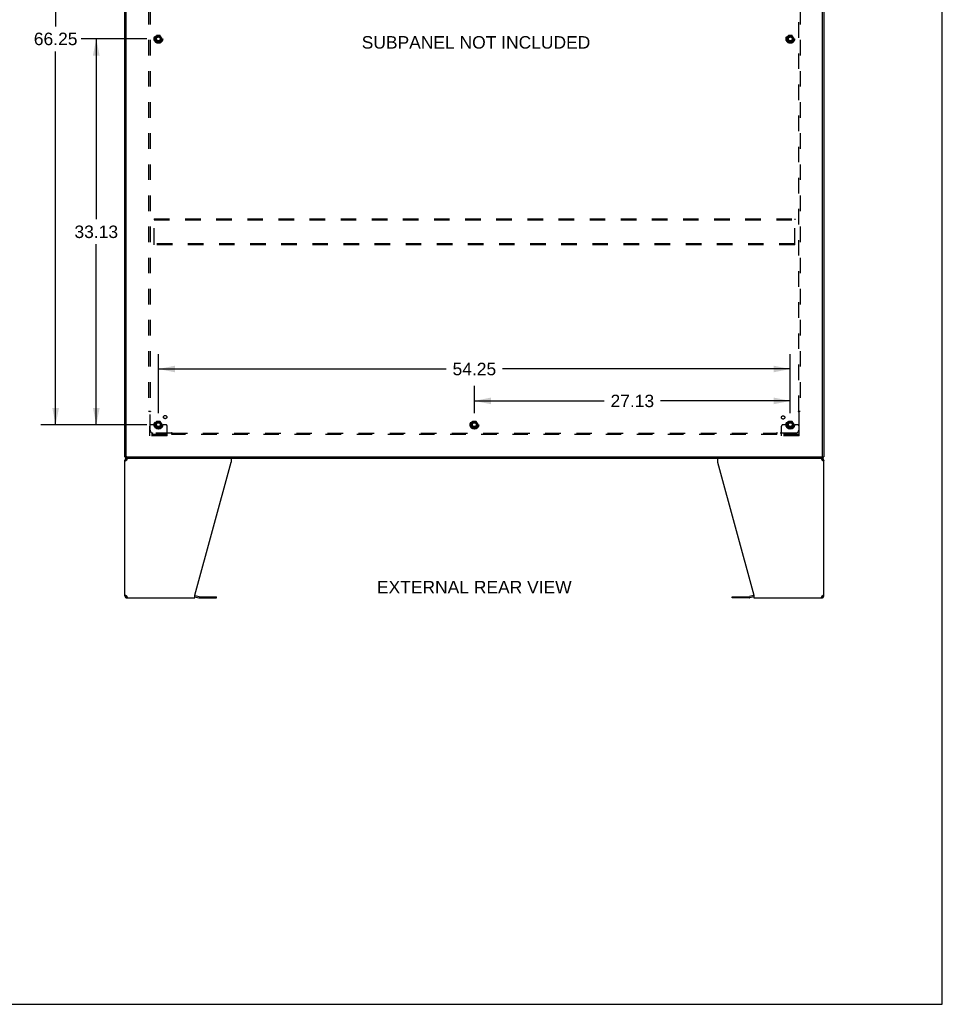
# Model space of a CAD drawing. Header units: inches. Extents: x 0 to 243, y 0 to 157.
# Tile 23 of 26: x 164 to 243, y 0 to 85. Entities that reach past the tile are written whole.
import ezdxf

# ---------------------------------------------------------------- set-up
doc = ezdxf.new("R2010")
doc.units = ezdxf.units.IN
doc.header["$LTSCALE"] = 13.357143
doc.header["$MEASUREMENT"] = 0
doc.linetypes.add('HIDDEN', pattern=[0.2, 0.1, -0.1])
doc.layers.get('0').update_dxf_attribs({"linetype": 'CONTINUOUS'})
for name, color, linetype in [('02___PRT_ALL_AXES', 7, 'CONTINUOUS'), ('DEFAULT_2', 8, 'HIDDEN'), ('DIMENSIONS', 7, 'CONTINUOUS')]:
    doc.layers.add(name, color=color, linetype=linetype)
doc.styles.get("Standard").update_dxf_attribs({"font": 'arial.ttf'})
doc.dimstyles.new('DIMSTYLE_1', dxfattribs={"dimtxt": 1.071429, "dimasz": 1.428571, "dimexe": 0.09, "dimexo": 0.07, "dimgap": 0.0375, "dimtad": 0, "dimtih": 1, "dimtoh": 1, "dimzin": 4, "dimdsep": 46, "dimtxsty": 'Standard', "dimblk": '_FILLED', "dimblk1": '_FILLED', "dimblk2": '_FILLED', "dimcen": 0.09, "dimazin": 1, "dimtfac": 1, "dimtdec": 3, "dimtofl": 0, "dimtmove": 0, "dimatfit": 3, "dimldrblk": '_FILLED', "dimfxl": 1, "dimtolj": 1, "dimtzin": 4, "dimarcsym": 0})

# ---------------------------------------------------------------- blocks, each defined once
blk = doc.blocks.new('_FILLED')
at = {"color": 0, "linetype": 'ByBlock'}
blk.add_solid([(0, 0), (-1, 0.2), (-1, -0.2)], dxfattribs=at)
blk = doc.blocks.new('*D1')
at = {"layer": 'DIMENSIONS', "color": 2, "linetype": 'Continuous'}
for p, q in [((174.559, 82.891), (168.939, 82.891)), ((170.225, 82.891), (170.225, 67.4)), ((170.225, 49.766), (170.225, 65.257)), ((174.559, 49.766), (168.939, 49.766))]:
    blk.add_line(p, q, dxfattribs=at)
at = {"layer": 'DIMENSIONS', "color": 2, "linetype": 'Continuous', "xscale": 1.4285714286, "yscale": 1.4285714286, "zscale": 1.4285714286}
for p, rotation in [((170.225, 82.891), 90), ((170.225, 49.766), 270)]:
    blk.add_blockref('_FILLED', p, dxfattribs=dict(at, rotation=rotation))
at = {"layer": 'DIMENSIONS', "color": 2, "linetype": 'Continuous', "insert": (170.225, 66.864), "char_height": 1.0714, "width": 3.74403, "attachment_point": 2, "line_spacing_factor": 0.9}
blk.add_mtext('33.13', dxfattribs=at)
blk = doc.blocks.new('*D2')
at = {"layer": 'DIMENSIONS', "color": 2, "linetype": 'Continuous'}
for p, q in [((174.559, 116.016), (165.451, 116.016)), ((166.737, 116.016), (166.737, 83.962)), ((166.737, 49.766), (166.737, 81.819)), ((174.559, 49.766), (165.451, 49.766))]:
    blk.add_line(p, q, dxfattribs=at)
at = {"layer": 'DIMENSIONS', "color": 2, "linetype": 'Continuous', "xscale": 1.4285714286, "yscale": 1.4285714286, "zscale": 1.4285714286}
for p, rotation in [((166.737, 116.016), 90), ((166.737, 49.766), 270)]:
    blk.add_blockref('_FILLED', p, dxfattribs=dict(at, rotation=rotation))
at = {"layer": 'DIMENSIONS', "color": 2, "linetype": 'Continuous', "insert": (166.737, 83.426), "char_height": 1.0714, "width": 3.74403, "attachment_point": 2, "line_spacing_factor": 0.9}
blk.add_mtext('66.25', dxfattribs=at)
blk = doc.blocks.new('*D3')
at = {"layer": 'DIMENSIONS', "color": 2, "linetype": 'Continuous'}
for p, q in [((175.559, 50.766), (175.559, 55.832)), ((229.809, 50.766), (229.809, 55.832)), ((175.559, 54.547), (200.276, 54.547)), ((229.809, 54.547), (205.092, 54.547))]:
    blk.add_line(p, q, dxfattribs=at)
at = {"layer": 'DIMENSIONS', "color": 2, "linetype": 'Continuous', "xscale": 1.4285714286, "yscale": 1.4285714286, "zscale": 1.4285714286, "rotation": 180}
blk.add_blockref('_FILLED', (175.559, 54.547), dxfattribs=at)
at = {"layer": 'DIMENSIONS', "color": 2, "linetype": 'Continuous', "xscale": 1.4285714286, "yscale": 1.4285714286, "zscale": 1.4285714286}
blk.add_blockref('_FILLED', (229.809, 54.547), dxfattribs=at)
at = {"layer": 'DIMENSIONS', "color": 2, "linetype": 'Continuous', "insert": (202.684, 55.082), "char_height": 1.0714, "width": 3.74403, "attachment_point": 2, "line_spacing_factor": 0.9}
blk.add_mtext('54.25', dxfattribs=at)
blk = doc.blocks.new('*D4')
at = {"layer": 'DIMENSIONS', "color": 2, "linetype": 'Continuous'}
for p, q in [((202.684, 50.766), (202.684, 53.092)), ((229.809, 50.766), (229.809, 53.092)), ((202.684, 51.806), (213.839, 51.806)), ((229.809, 51.806), (218.654, 51.806))]:
    blk.add_line(p, q, dxfattribs=at)
at = {"layer": 'DIMENSIONS', "color": 2, "linetype": 'Continuous', "xscale": 1.4285714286, "yscale": 1.4285714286, "zscale": 1.4285714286, "rotation": 180}
blk.add_blockref('_FILLED', (202.684, 51.806), dxfattribs=at)
at = {"layer": 'DIMENSIONS', "color": 2, "linetype": 'Continuous', "xscale": 1.4285714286, "yscale": 1.4285714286, "zscale": 1.4285714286}
blk.add_blockref('_FILLED', (229.809, 51.806), dxfattribs=at)
at = {"layer": 'DIMENSIONS', "color": 2, "linetype": 'Continuous', "insert": (216.246, 52.342), "char_height": 1.0714, "width": 3.74403, "attachment_point": 2, "line_spacing_factor": 0.9}
blk.add_mtext('27.13', dxfattribs=at)

msp = doc.modelspace()

# ---------------------------------------------------------------- linework, layer by layer
at = {"color": 7, "linetype": 'Continuous'}
for p, q in [((242.857, 0), (242.857, 157.143)), ((172.736, 46.995), (172.684, 46.995)), ((172.684, 46.724), (172.788, 46.724)), ((172.736, 46.891), (172.736, 46.995)), ((172.736, 46.891), (232.632, 46.891)), ((172.788, 47.041), (172.788, 46.995)), ((172.85, 46.891), (172.85, 46.787)), ((172.869, 46.787), (172.85, 46.787)), ((232.517, 46.787), (232.499, 46.787)), ((232.517, 46.891), (232.517, 46.787)), ((232.58, 46.995), (232.58, 47.041)), ((232.58, 46.724), (232.684, 46.724)), ((232.632, 46.995), (232.684, 46.995)), ((232.632, 46.891), (232.632, 46.995)), ((172.788, 35.057), (172.684, 35.057)), ((172.81, 35.009), (172.81, 35.083)), ((172.85, 34.995), (172.869, 34.995)), ((172.85, 34.891), (172.85, 34.995)), ((178.684, 34.99), (179.023, 34.899)), ((179.066, 34.893), (180.552, 34.893)), ((180.552, 34.893), (180.552, 34.997)), ((224.815, 34.893), (224.815, 34.997)), ((226.301, 34.893), (224.815, 34.893)), ((226.684, 34.99), (226.345, 34.899)), ((232.499, 34.995), (232.517, 34.995)), ((232.517, 34.891), (232.517, 34.995)), ((232.557, 35.009), (232.557, 35.083)), ((232.684, 35.057), (232.58, 35.057)), ((0, 0), (242.857, 0))]:
    msp.add_line(p, q, dxfattribs=at)
at = {"color": 3, "linetype": 'Continuous'}
for p, q in [((172.684, 46.995), (172.684, 118.787)), ((172.788, 47.055), (172.788, 118.727)), ((232.58, 47.055), (232.58, 118.727)), ((232.684, 118.787), (232.684, 46.995)), ((172.684, 35.057), (172.684, 46.724)), ((172.736, 46.995), (232.632, 46.995)), ((172.829, 46.711), (172.807, 46.697)), ((172.85, 46.724), (172.829, 46.711)), ((172.85, 46.724), (172.858, 46.75)), ((172.858, 46.75), (172.866, 46.776)), ((178.684, 35.14), (181.807, 46.55)), ((181.807, 46.891), (181.807, 46.55)), ((223.561, 46.891), (223.561, 46.55)), ((223.561, 46.55), (226.684, 35.14)), ((232.51, 46.75), (232.517, 46.724)), ((232.539, 46.711), (232.517, 46.724)), ((232.56, 46.697), (232.539, 46.711)), ((232.581, 46.683), (232.56, 46.697)), ((232.601, 46.669), (232.581, 46.683)), ((232.684, 35.057), (232.684, 46.724)), ((172.767, 35.112), (172.787, 35.098)), ((172.787, 35.098), (172.807, 35.085)), ((172.807, 35.085), (172.829, 35.071)), ((172.829, 35.071), (172.85, 35.057)), ((172.858, 35.031), (172.85, 35.057)), ((172.85, 34.891), (178.684, 34.891)), ((178.684, 34.891), (178.684, 35.14)), ((178.701, 35.093), (179.05, 35)), ((179.066, 34.997), (180.552, 34.997)), ((224.815, 34.997), (226.301, 34.997)), ((226.667, 35.093), (226.318, 35)), ((226.684, 35.14), (226.684, 34.891)), ((226.684, 34.891), (232.517, 34.891)), ((232.51, 35.031), (232.502, 35.006)), ((232.517, 35.057), (232.51, 35.031)), ((232.517, 35.057), (232.539, 35.071)), ((232.539, 35.071), (232.56, 35.085))]:
    msp.add_line(p, q, dxfattribs=at)
for points in [[(172.733, 46.642), (172.718, 46.656), (172.706, 46.669), (172.696, 46.683), (172.689, 46.697), (172.685, 46.711), (172.684, 46.724)], [(172.767, 46.669), (172.749, 46.656), (172.733, 46.642)], [(172.807, 46.697), (172.787, 46.683), (172.767, 46.669)], [(172.866, 46.776), (172.873, 46.8), (172.881, 46.822), (172.888, 46.842)], [(172.888, 46.842), (172.896, 46.859), (172.904, 46.873)], [(172.904, 46.873), (172.911, 46.883), (172.919, 46.889), (172.926, 46.891)], [(232.441, 46.891), (232.449, 46.889), (232.456, 46.883), (232.464, 46.873)], [(232.464, 46.873), (232.472, 46.859), (232.479, 46.842)], [(232.479, 46.842), (232.487, 46.822), (232.494, 46.8)], [(232.494, 46.8), (232.502, 46.776), (232.51, 46.75)], [(232.635, 46.642), (232.619, 46.656), (232.601, 46.669)], [(232.684, 46.724), (232.682, 46.711), (232.678, 46.697), (232.671, 46.683), (232.661, 46.669), (232.649, 46.656), (232.635, 46.642)], [(172.684, 35.057), (172.685, 35.071), (172.689, 35.085), (172.696, 35.098), (172.706, 35.112), (172.718, 35.126), (172.733, 35.14)], [(172.733, 35.14), (172.749, 35.126), (172.767, 35.112)], [(172.873, 34.982), (172.866, 35.006), (172.858, 35.031)], [(172.888, 34.94), (172.881, 34.959), (172.873, 34.982)], [(172.904, 34.909), (172.896, 34.923), (172.888, 34.94)], [(172.926, 34.891), (172.919, 34.893), (172.911, 34.899), (172.904, 34.909)], [(232.464, 34.909), (232.456, 34.899), (232.449, 34.893), (232.441, 34.891)], [(232.479, 34.94), (232.472, 34.923), (232.464, 34.909)], [(232.502, 35.006), (232.494, 34.982), (232.487, 34.959), (232.479, 34.94)], [(232.56, 35.085), (232.581, 35.098), (232.601, 35.112)], [(232.601, 35.112), (232.619, 35.126), (232.635, 35.14)], [(232.635, 35.14), (232.649, 35.126), (232.661, 35.112), (232.671, 35.098), (232.678, 35.085), (232.682, 35.071), (232.684, 35.057)]]:
    msp.add_lwpolyline(points, dxfattribs=at)
at = {"color": 7, "linetype": 'Continuous'}
for points in [[(172.792, 46.687), (172.79, 46.697), (172.788, 46.711), (172.788, 46.724)], [(232.58, 46.724), (232.579, 46.711), (232.578, 46.697)], [(172.788, 35.057), (172.788, 35.071), (172.79, 35.085)], [(232.576, 35.095), (232.578, 35.085), (232.579, 35.071), (232.58, 35.057)]]:
    msp.add_lwpolyline(points, dxfattribs=at)
at = {"color": 3, "linetype": 'Continuous'}
for centre, radius, start, end in [((172.85, 46.724), 0.167, 90, 180), ((172.848, 47.055), 0.06, 180, 270), ((232.52, 47.055), 0.06, 270, 360), ((232.517, 46.724), 0.167, 0, 81), ((172.85, 35.057), 0.167, 180, 270), ((178.658, 34.932), 0.167, 75, 81.03902), ((179.066, 35.06), 0.0625, 255, 270), ((226.301, 35.06), 0.0625, 270, 285), ((226.71, 34.932), 0.167, 98.96098, 105), ((232.517, 35.057), 0.167, 270, 360)]:
    msp.add_arc(centre, radius, start, end, dxfattribs=at)
at = {"color": 7, "linetype": 'Continuous'}
for centre, radius, start, end in [((172.85, 46.724), 0.0625, 90, 180), ((232.517, 46.724), 0.0625, 0, 90), ((172.85, 35.057), 0.0625, 180, 270), ((179.066, 35.06), 0.167, 255, 270), ((226.301, 35.06), 0.167, 270, 285), ((232.517, 35.057), 0.0625, 270, 360)]:
    msp.add_arc(centre, radius, start, end, dxfattribs=at)
at = {"layer": '02___PRT_ALL_AXES', "color": 8, "linetype": 'HIDDEN'}
for centre, radius in [((175.559, 82.891), 0.372), ((175.559, 82.891), 0.356), ((175.559, 82.891), 0.25), ((175.559, 82.891), 0.183), ((229.809, 82.891), 0.372), ((229.809, 82.891), 0.356), ((229.809, 82.891), 0.25), ((229.809, 82.891), 0.183), ((175.559, 49.766), 0.372), ((175.559, 49.766), 0.356), ((175.559, 49.766), 0.25), ((175.559, 49.766), 0.183), ((176.139, 50.421), 0.141), ((202.684, 49.766), 0.372), ((202.684, 49.766), 0.356), ((202.684, 49.766), 0.25), ((202.684, 49.766), 0.183), ((229.19, 50.384), 0.141), ((229.809, 49.766), 0.372), ((229.809, 49.766), 0.356), ((229.809, 49.766), 0.25), ((229.809, 49.766), 0.183)]:
    msp.add_circle(centre, radius, dxfattribs=at)
at = {"layer": 'DEFAULT_2', "color": 8, "linetype": 'HIDDEN'}
for p, q in [((174.715, 114.859), (174.715, 50.922)), ((174.84, 114.859), (174.84, 50.922)), ((230.528, 50.922), (230.528, 114.859)), ((230.653, 114.859), (230.653, 50.922)), ((175.396, 83.163), (175.241, 82.896)), ((175.241, 82.886), (175.396, 82.618)), ((175.713, 83.168), (175.404, 83.168)), ((175.876, 82.896), (175.722, 83.163)), ((175.722, 82.618), (175.876, 82.886)), ((229.646, 83.163), (229.491, 82.896)), ((229.491, 82.886), (229.646, 82.618)), ((229.963, 83.168), (229.654, 83.168)), ((230.126, 82.896), (229.972, 83.163)), ((229.972, 82.618), (230.126, 82.886)), ((175.713, 82.613), (175.404, 82.613)), ((229.963, 82.613), (229.654, 82.613)), ((175.184, 67.453), (175.184, 67.349)), ((175.184, 67.453), (230.184, 67.453)), ((175.184, 65.307), (175.184, 67.349)), ((175.184, 67.349), (230.184, 67.349)), ((230.184, 67.453), (230.184, 67.349)), ((230.184, 65.307), (230.184, 67.349)), ((175.184, 65.203), (175.184, 65.307)), ((230.184, 65.307), (175.184, 65.307)), ((230.184, 65.203), (175.184, 65.203)), ((230.184, 65.203), (230.184, 65.307)), ((174.715, 50.922), (174.881, 50.922)), ((174.821, 50.905), (174.828, 50.899)), ((174.84, 49.297), (174.84, 50.887)), ((230.487, 50.922), (230.653, 50.922)), ((230.528, 50.887), (230.528, 49.297)), ((175.396, 50.038), (175.241, 49.771)), ((175.713, 50.043), (175.404, 50.043)), ((175.876, 49.771), (175.722, 50.038)), ((202.521, 50.038), (202.366, 49.771)), ((202.838, 50.043), (202.529, 50.043)), ((203.001, 49.771), (202.847, 50.038)), ((229.646, 50.038), (229.491, 49.771)), ((229.963, 50.043), (229.654, 50.043)), ((230.126, 49.771), (229.972, 50.038)), ((174.809, 48.818), (174.809, 49.641)), ((175.023, 49.766), (174.934, 49.766)), ((175.145, 49.766), (175.023, 49.766)), ((176.68, 49.047), (175.09, 49.047)), ((175.384, 49.766), (175.145, 49.766)), ((175.241, 49.761), (175.396, 49.493)), ((175.713, 49.488), (175.404, 49.488)), ((175.722, 49.493), (175.876, 49.761)), ((175.734, 49.766), (175.973, 49.766)), ((176.095, 49.766), (175.973, 49.766)), ((176.184, 49.766), (176.095, 49.766)), ((176.309, 48.818), (176.309, 49.641)), ((176.715, 48.922), (176.715, 49.088)), ((176.715, 49.047), (228.653, 49.047)), ((202.366, 49.761), (202.521, 49.493)), ((202.838, 49.488), (202.529, 49.488)), ((202.847, 49.493), (203.001, 49.761)), ((228.653, 48.922), (228.653, 49.088)), ((228.67, 49.028), (228.676, 49.035)), ((230.278, 49.047), (228.688, 49.047)), ((229.059, 48.818), (229.059, 49.641)), ((229.273, 49.766), (229.184, 49.766)), ((229.395, 49.766), (229.273, 49.766)), ((229.634, 49.766), (229.395, 49.766)), ((229.491, 49.761), (229.646, 49.493)), ((229.963, 49.488), (229.654, 49.488)), ((229.972, 49.493), (230.126, 49.761)), ((229.984, 49.766), (230.223, 49.766)), ((230.345, 49.766), (230.223, 49.766)), ((230.434, 49.766), (230.345, 49.766)), ((230.559, 48.818), (230.559, 49.641)), ((176.309, 48.922), (174.809, 48.922)), ((176.309, 48.818), (174.809, 48.818)), ((175.056, 48.818), (175.056, 48.922)), ((175.312, 48.818), (175.312, 48.922)), ((175.806, 48.818), (175.806, 48.922)), ((176.062, 48.818), (176.062, 48.922)), ((228.653, 48.922), (176.715, 48.922)), ((230.559, 48.922), (229.059, 48.922)), ((230.559, 48.818), (229.059, 48.818)), ((229.306, 48.818), (229.306, 48.922)), ((229.562, 48.818), (229.562, 48.922)), ((230.056, 48.818), (230.056, 48.922)), ((230.312, 48.818), (230.312, 48.922))]:
    msp.add_line(p, q, dxfattribs=at)
for points in [[(174.802, 50.922), (174.804, 50.92), (174.806, 50.919), (174.808, 50.917), (174.81, 50.916), (174.812, 50.914), (174.813, 50.913), (174.815, 50.911), (174.817, 50.909), (174.818, 50.908), (174.82, 50.906), (174.821, 50.905)], [(174.828, 50.899), (174.83, 50.897), (174.831, 50.895), (174.833, 50.893), (174.835, 50.891), (174.837, 50.89), (174.839, 50.888), (174.84, 50.887)], [(174.859, 50.9), (174.855, 50.897), (174.852, 50.895), (174.85, 50.894), (174.848, 50.892), (174.846, 50.891), (174.844, 50.89), (174.842, 50.888), (174.84, 50.887)], [(174.881, 50.922), (174.88, 50.92), (174.879, 50.918), (174.879, 50.917), (174.878, 50.915), (174.877, 50.914), (174.875, 50.912), (174.874, 50.911), (174.873, 50.909), (174.871, 50.908), (174.869, 50.906), (174.868, 50.905), (174.866, 50.904), (174.864, 50.902), (174.862, 50.901), (174.859, 50.9)], [(230.487, 50.922), (230.487, 50.92), (230.488, 50.918), (230.489, 50.917), (230.49, 50.915), (230.491, 50.914), (230.492, 50.912), (230.494, 50.911), (230.495, 50.909), (230.497, 50.908), (230.498, 50.906), (230.5, 50.905), (230.502, 50.904), (230.504, 50.902), (230.506, 50.901), (230.508, 50.9), (230.513, 50.897)], [(230.513, 50.897), (230.515, 50.895), (230.518, 50.894), (230.52, 50.892), (230.522, 50.891), (230.524, 50.89), (230.526, 50.888), (230.528, 50.887)], [(230.546, 50.905), (230.54, 50.899), (230.538, 50.897), (230.536, 50.895), (230.534, 50.893), (230.532, 50.891), (230.531, 50.89), (230.529, 50.888), (230.528, 50.887)], [(230.566, 50.922), (230.564, 50.92), (230.562, 50.919), (230.56, 50.917), (230.558, 50.916), (230.556, 50.914), (230.554, 50.913), (230.552, 50.911), (230.551, 50.909), (230.549, 50.908), (230.548, 50.906), (230.546, 50.905)], [(176.69, 49.062), (176.688, 49.059), (176.687, 49.057), (176.686, 49.055), (176.684, 49.053), (176.683, 49.051), (176.681, 49.049), (176.68, 49.047)], [(176.698, 49.028), (176.692, 49.035), (176.69, 49.037), (176.688, 49.038), (176.686, 49.04), (176.684, 49.042), (176.683, 49.044), (176.681, 49.045), (176.68, 49.047)], [(176.715, 49.088), (176.713, 49.087), (176.712, 49.086), (176.71, 49.086), (176.708, 49.085), (176.707, 49.084), (176.705, 49.082), (176.704, 49.081), (176.702, 49.079), (176.701, 49.078), (176.699, 49.076), (176.698, 49.074), (176.697, 49.073), (176.695, 49.071), (176.694, 49.068), (176.693, 49.066), (176.69, 49.062)], [(228.653, 49.088), (228.654, 49.087), (228.656, 49.086), (228.658, 49.086), (228.659, 49.085), (228.661, 49.084), (228.662, 49.082), (228.664, 49.081), (228.665, 49.079), (228.667, 49.078), (228.668, 49.076), (228.67, 49.074), (228.671, 49.073), (228.672, 49.071), (228.674, 49.068), (228.675, 49.066)], [(228.675, 49.066), (228.678, 49.062), (228.679, 49.059), (228.681, 49.057), (228.682, 49.055), (228.684, 49.053), (228.685, 49.051), (228.686, 49.049), (228.688, 49.047)], [(228.676, 49.035), (228.678, 49.037), (228.68, 49.038), (228.682, 49.04), (228.683, 49.042), (228.685, 49.044), (228.687, 49.045), (228.688, 49.047)], [(176.715, 49.008), (176.713, 49.011), (176.712, 49.013), (176.71, 49.015), (176.709, 49.017), (176.707, 49.019), (176.706, 49.02), (176.704, 49.022), (176.703, 49.024), (176.701, 49.025), (176.7, 49.027), (176.698, 49.028)], [(228.653, 49.008), (228.654, 49.011), (228.656, 49.013), (228.657, 49.015), (228.659, 49.017), (228.66, 49.019), (228.662, 49.02), (228.664, 49.022), (228.665, 49.024), (228.667, 49.025), (228.668, 49.027), (228.67, 49.028)]]:
    msp.add_lwpolyline(points, dxfattribs=at)
for centre, radius in [((175.559, 82.891), 0.318), ((175.559, 82.891), 0.204), ((175.559, 82.891), 0.183), ((175.559, 82.891), 0.183), ((175.559, 82.891), 0.166), ((229.809, 82.891), 0.318), ((229.809, 82.891), 0.204), ((229.809, 82.891), 0.183), ((229.809, 82.891), 0.183), ((229.809, 82.891), 0.166), ((175.559, 49.766), 0.318), ((175.559, 49.766), 0.204), ((175.559, 49.766), 0.183), ((175.559, 49.766), 0.183), ((175.559, 49.766), 0.166), ((202.684, 49.766), 0.318), ((202.684, 49.766), 0.204), ((202.684, 49.766), 0.183), ((202.684, 49.766), 0.183), ((202.684, 49.766), 0.166), ((229.809, 49.766), 0.318), ((229.809, 49.766), 0.204), ((229.809, 49.766), 0.183), ((229.809, 49.766), 0.183), ((229.809, 49.766), 0.166)]:
    msp.add_circle(centre, radius, dxfattribs=at)
for centre, radius, start, end in [((175.25, 82.891), 0.01, 150.01268, 209.98829), ((175.404, 83.158), 0.01, 90.01235, 149.98915), ((175.713, 83.158), 0.01, 30.01204, 89.98872), ((175.868, 82.891), 0.01, 330.01268, 29.98829), ((229.5, 82.891), 0.01, 150.01268, 209.98829), ((229.654, 83.158), 0.01, 90.01235, 149.98915), ((229.963, 83.158), 0.01, 30.01204, 89.98872), ((230.118, 82.891), 0.01, 330.01268, 29.98829), ((175.404, 82.623), 0.01, 210.01204, 269.98872), ((175.713, 82.623), 0.01, 270.01235, 329.98915), ((229.654, 82.623), 0.01, 210.01204, 269.98872), ((229.963, 82.623), 0.01, 270.01235, 329.98915), ((175.404, 50.033), 0.01, 90.01235, 149.98915), ((175.713, 50.033), 0.01, 30.01204, 89.98872), ((202.529, 50.033), 0.01, 90.01235, 149.98915), ((202.838, 50.033), 0.01, 30.01204, 89.98872), ((229.654, 50.033), 0.01, 90.01235, 149.98915), ((229.963, 50.033), 0.01, 30.01204, 89.98872), ((174.934, 49.641), 0.125, 90, 180), ((175.09, 49.297), 0.25, 180, 270), ((175.25, 49.766), 0.01, 150.01268, 209.98829), ((175.559, 49.766), 0.175, 180, 360), ((175.404, 49.498), 0.01, 210.01204, 269.98872), ((175.713, 49.498), 0.01, 270.01235, 329.98915), ((175.868, 49.766), 0.01, 330.01268, 29.98829), ((176.184, 49.641), 0.125, 0, 90), ((202.375, 49.766), 0.01, 150.01268, 209.98829), ((202.529, 49.498), 0.01, 210.01204, 269.98872), ((202.838, 49.498), 0.01, 270.01235, 329.98915), ((202.993, 49.766), 0.01, 330.01268, 29.98829), ((229.184, 49.641), 0.125, 90, 180), ((229.5, 49.766), 0.01, 150.01268, 209.98829), ((229.809, 49.766), 0.175, 180, 360), ((229.654, 49.498), 0.01, 210.01204, 269.98872), ((229.963, 49.498), 0.01, 270.01235, 329.98915), ((230.118, 49.766), 0.01, 330.01268, 29.98829), ((230.278, 49.297), 0.25, 270, 360), ((230.434, 49.641), 0.125, 0, 90)]:
    msp.add_arc(centre, radius, start, end, dxfattribs=at)

# ---------------------------------------------------------------- texts
at = {"layer": 'DIMENSIONS', "color": 2, "linetype": 'Continuous', "char_height": 1.07143, "attachment_point": 2, "line_spacing_factor": 0.9}
for s, insert, width in [('SUBPANEL NOT INCLUDED', (202.825, 83.127), 19.59241), ('EXTERNAL REAR VIEW', (202.678, 36.354), 16.68083)]:
    msp.add_mtext(s, dxfattribs=dict(at, insert=insert, width=width))

# ---------------------------------------------------------------- dimensions: what is measured, and where the dimension line sits
at = {"layer": 'DIMENSIONS', "color": 2, "linetype": 'Continuous'}
for base, p1, p2, angle, picture, middle in [((166.737, 116.016), (174.629, 49.766), (174.629, 116.016), 90, '*D2', (166.732, 82.885)), ((170.224736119, 82.89074029), (174.628808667, 49.76574029), (174.628808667, 82.89074029), 90, '*D1', (170.222460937, 66.322265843)), ((175.559, 54.547), (229.809, 50.696), (175.559, 50.696), 180, '*D3', (202.684, 54.541)), ((202.683808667, 51.805972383), (229.808808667, 53.161686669), (202.683808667, 53.161686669), 180, '*D4', (216.23208313, 51.799997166))]:
    dim = msp.add_linear_dim(base=base, p1=p1, p2=p2, angle=angle, dimstyle='DIMSTYLE_1', dxfattribs=at)
    dim.commit()
    dim.dimension.update_dxf_attribs({"geometry": picture, "text_midpoint": middle, "dimtype": 160})

doc.saveas('drawing.dxf')
